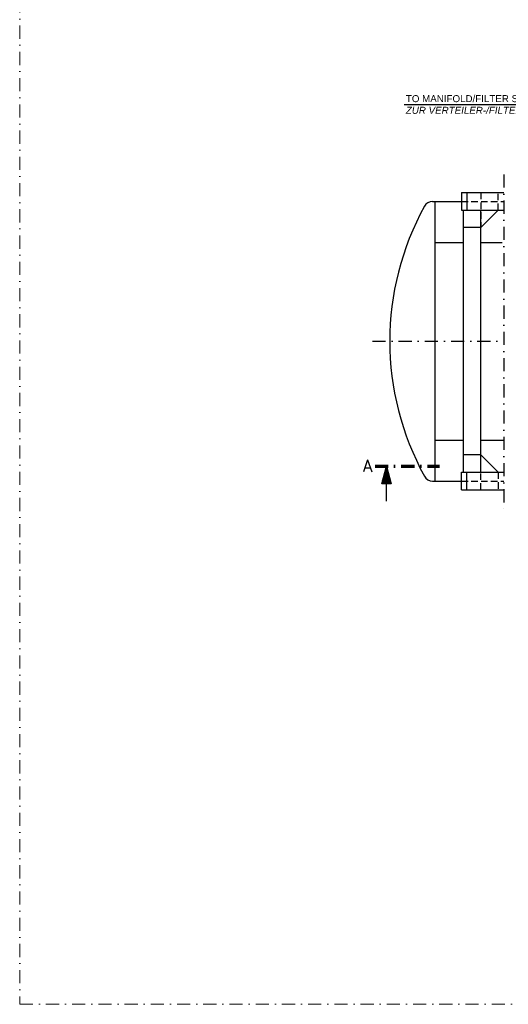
# Model space of a CAD drawing. Header units: inches. Extents: x -1548 to 30345, y -12744 to 2311.
# Tile 17 of 33: x 15746 to 18543, y -12744 to -7111. Entities that reach past the tile are written whole.
import ezdxf

# ---------------------------------------------------------------- set-up
doc = ezdxf.new("R2010")
doc.units = ezdxf.units.IN
doc.header["$MEASUREMENT"] = 0
doc.linetypes.add('DASHDOT', pattern=[1, 0.5, -0.25, 0, -0.25])
doc.linetypes.add('HIDDEN', pattern=[0.375, 0.25, -0.125])
for name, color, linetype in [('17', 7, 'CONTINUOUS'), ('41', 7, 'CONTINUOUS'), ('6', 7, 'CONTINUOUS')]:
    doc.layers.add(name, color=color, linetype=linetype)
doc.styles.add('ROMANS', font='ROMANS', dxfattribs={"height": 0.2})

# ---------------------------------------------------------------- blocks, each defined once
blk = doc.blocks.new('PFEIL')
at = {"layer": '17', "color": 7, "linetype": 'Continuous'}
for p, q in [((-40, 0), (-20, 0)), ((-20, 5.359), (-20, -5.359)), ((0, 0), (-20, 5.359)), ((-20, 5.0491), (-18.8434, 5.0491)), ((-20, 4.5991), (-17.164, 4.5991)), ((-20, 4.1491), (-15.4846, 4.1491)), ((-20, 3.6991), (-13.8052, 3.6991)), ((-20, 3.2491), (-12.1258, 3.2491)), ((-20, 2.7991), (-10.4464, 2.7991)), ((-20, 2.3491), (-8.7669, 2.3491)), ((-20, 1.8991), (-7.0875, 1.8991)), ((-20, 1.4491), (-5.4081, 1.4491)), ((-20, 0.9991), (-3.7287, 0.9991)), ((-20, 0.5491), (-2.0493, 0.5491)), ((-20, 0.0991), (-0.3698, 0.0991)), ((-20, -5.359), (0, 0)), ((-20, -0.3509), (-1.3096, -0.3509)), ((-20, -0.8009), (-2.989, -0.8009)), ((-20, -1.2509), (-4.6684, -1.2509)), ((-20, -1.7009), (-6.3478, -1.7009)), ((-20, -2.1509), (-8.0272, -2.1509)), ((-20, -2.6009), (-9.7067, -2.6009)), ((-20, -3.0509), (-11.3861, -3.0509)), ((-20, -3.5009), (-13.0655, -3.5009)), ((-20, -3.9509), (-14.7449, -3.9509)), ((-20, -4.4009), (-16.4243, -4.4009)), ((-20, -4.8509), (-18.1038, -4.8509)), ((-20, -5.3009), (-19.7832, -5.3009))]:
    blk.add_line(p, q, dxfattribs=at)

msp = doc.modelspace()

# ---------------------------------------------------------------- linework, layer by layer
at = {"layer": '17', "linetype": 'DASHDOT', "lineweight": 70, "ltscale": 150}
msp.add_line((17779.6, -9665.6), (18147.9, -9665.6), dxfattribs=at)
at = {"layer": '17', "color": 3, "linetype": 'DASHDOT', "lineweight": 5, "ltscale": 150}
msp.add_lwpolyline([(15745.7, -12743.9), (30345.4, -12743.9), (30345.4, 2311), (15745.7, 2311)], close=True, dxfattribs=at)
at = {"layer": '41', "linetype": 'DASHDOT', "ltscale": 150}
for p, q in [((18517.7, -7996.2), (18517.7, -9927.6)), ((17764.6, -8950.6), (18517.7, -8950.6))]:
    msp.add_line(p, q, dxfattribs=at)
at = {"layer": '41', "linetype": 'Continuous', "ltscale": 150}
for p, q in [((18274.4, -8100.6), (18274.4, -8200.6)), ((18274.4, -8100.6), (18517.7, -8100.6)), ((18304.4, -8100.6), (18304.4, -8200.6)), ((18109.4, -8150.6), (18274.4, -8150.6)), ((18274.4, -8200.6), (18517.7, -8200.6)), ((18284.4, -8200.6), (18284.4, -9700.6)), ((18384.4, -8300.6), (18484.4, -8200.6)), ((18384.4, -9700.6), (18384.4, -8200.6)), ((18384.4, -8300.6), (18284.4, -8300.6)), ((18124.1, -8384.9), (18284.4, -8384.9)), ((18384.4, -8384.9), (18507.9, -8384.9)), ((18124.1, -9516.3), (18284.4, -9516.3)), ((18384.4, -9516.3), (18517.7, -9516.3)), ((18384.4, -9600.6), (18284.4, -9600.6)), ((18384.4, -9600.6), (18484.4, -9700.6)), ((18274.4, -9800.6), (18274.4, -9700.6)), ((18274.4, -9700.6), (18517.7, -9700.6)), ((18304.4, -9800.6), (18304.4, -9700.6)), ((18109.4, -9750.6), (18274.4, -9750.6)), ((18274.4, -9800.6), (18517.7, -9800.6))]:
    msp.add_line(p, q, dxfattribs=at)
at = {"layer": '41', "linetype": 'HIDDEN', "ltscale": 150}
for p, q in [((18384.4, -8100.6), (18384.4, -8300.6)), ((18484.4, -8200.6), (18484.4, -8100.6)), ((18274.4, -8150.6), (18517.7, -8150.6)), ((18384.4, -9800.6), (18384.4, -9600.6)), ((18484.4, -9700.6), (18484.4, -9800.6)), ((18274.4, -9750.6), (18517.7, -9750.6))]:
    msp.add_line(p, q, dxfattribs=at)
at = {"layer": '41', "linetype": 'Continuous'}
msp.add_line((18124.1, -9750.6), (18124.1, -8150.6), dxfattribs=at)
for centre, radius, start, end in [((18109.4, -8203.6), 53, 90, 151.127), ((19464.1, -8950.6), 1600, 151.127, 208.873), ((18109.4, -9697.6), 53, 208.873, 270)]:
    msp.add_arc(centre, radius, start, end, dxfattribs=at)
at = {"layer": '6', "linetype": 'Continuous'}
msp.add_line((17947.3, -7597.1), (18876.8, -7597.1), dxfattribs=at)

# ---------------------------------------------------------------- block references
at = {"layer": '17', "linetype": 'DASHDOT', "lineweight": 70, "ltscale": 150, "xscale": 5, "yscale": -5, "rotation": 90}
msp.add_blockref('PFEIL', (17845.3, -9665.6), dxfattribs=at)

# ---------------------------------------------------------------- texts
at = {"layer": '17', "linetype": 'DASHDOT', "lineweight": 70, "ltscale": 150, "style": 'ROMANS'}
msp.add_text('A', height=70, dxfattribs=at).set_placement((17709.8, -9698.2))
at = {"layer": '6', "linetype": 'Continuous', "insert": (17956.1, -7542.9), "char_height": 40, "width": 965.274, "attachment_point": 1, "style": 'ROMANS'}
msp.add_mtext('{\\fArial|b0|i0|c0|p34;TO MANIFOLD/FILTER STATION\\P\\fArial|b0|i1|c0|p34;ZUR VERTEILER-/FILTERSTATION\\H1.0215x; }', dxfattribs=at)

doc.saveas('drawing.dxf')
